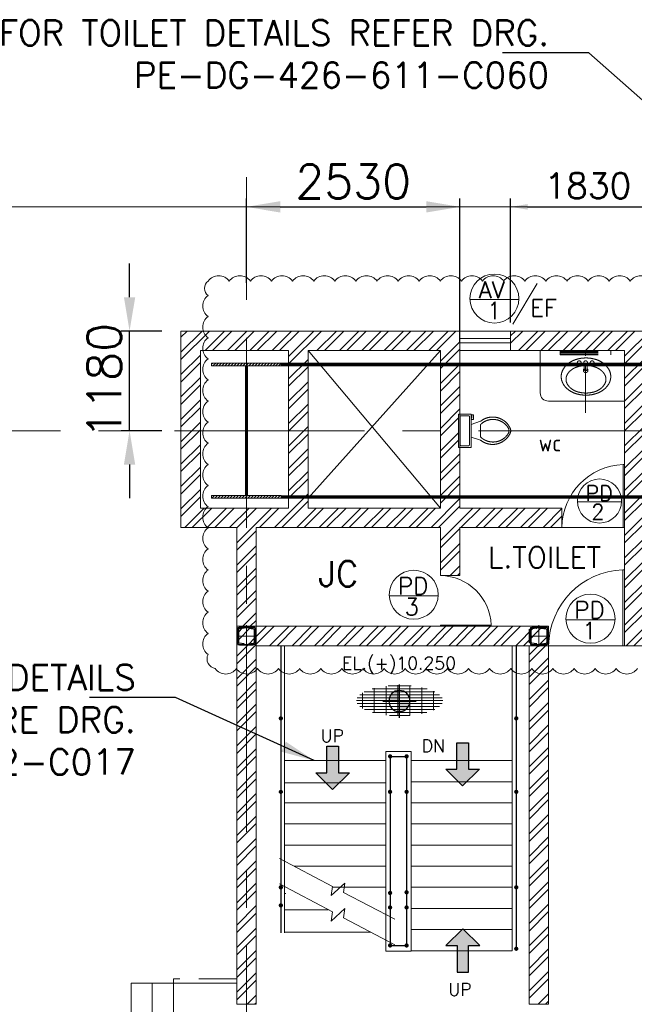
# Model space of a CAD drawing. Header units: inches. Extents: x 709340 to 1075215, y 37864 to 402163.
# Tile 7 of 56: x 782065 to 789346, y 188650 to 200306. Entities that reach past the tile are written whole.
import ezdxf
from ezdxf.enums import TextEntityAlignment as Align

# ---------------------------------------------------------------- set-up
doc = ezdxf.new("R2010")
doc.units = ezdxf.units.IN
doc.header["$LTSCALE"] = 1800
doc.header["$MEASUREMENT"] = 0
for name, pattern in [('1 NORTH ELEVATION$0$NORTH ELEVATION$0$HIDDEN', [0.375, 0.25, -0.125]), ('CENTER', [2, 1.25, -0.25, 0.25, -0.25]), ('HIDDEN', [0.375, 0.25, -0.125])]:
    doc.linetypes.add(name, pattern=pattern)
doc.layers.get('0').update_dxf_attribs({"color": 253, "lineweight": 5})
doc.layers.get('Defpoints').update_dxf_attribs({"lineweight": 18})
for name, color, linetype in [('2A', 6, 'Continuous'), ('3', 253, 'HIDDEN'), ('4', 50, 'Continuous'), ('BODY', 3, 'Continuous'), ('donate', 3, 'Continuous'), ('HRAIL', 11, 'Continuous')]:
    doc.layers.add(name, color=color, linetype=linetype)
for name, color, linetype, lineweight in [('5', 3, 'Continuous', 18), ('A-DOOR TAG', 3, 'Continuous', 15), ('BRACING', 1, 'HIDDEN', 18), ('CCONTHIN', 15, '1 NORTH ELEVATION$0$NORTH ELEVATION$0$HIDDEN', 9), ('CEN', 8, 'CENTER', 18), ('CHAT', 11, 'Continuous', 13), ('CL', 8, 'CENTER', 15), ('COL', 1, 'Continuous', 18), ('DIM', 4, 'Continuous', 18), ('dimension line', 4, 'Continuous', 13), ('DOOR', 235, 'Continuous', 13), ('GRID', 8, 'CENTER', 18), ('LBEAM', 6, 'Continuous', 20), ('STAIR', 11, 'Continuous', 18), ('stair.', 11, 'Continuous', 13), ('SUNSHADE', 2, '1 NORTH ELEVATION$0$NORTH ELEVATION$0$HIDDEN', 13), ('TEXT', 3, 'Continuous', 18), ('WALL', 6, 'Continuous', 18), ('WALL HATCH', 8, 'Continuous', 13), ('WIN', 31, 'Continuous', 13)]:
    doc.layers.add(name, color=color, linetype=linetype, lineweight=lineweight)
doc.styles.add('nik', font='isocp.shx')
doc.styles.add('ROAMNS', font='ROMANS.shx')
doc.styles.add('ROMANS', font='romans.shx')
doc.dimstyles.new('DIM INT 1', dxfattribs={"dimtxt": 300, "dimasz": 200, "dimexe": 100, "dimexo": 100, "dimgap": 100, "dimtad": 1, "dimdec": 0, "dimzin": 13, "dimdsep": 46, "dimlunit": 5, "dimtxsty": 'ROAMNS', "dimblk2": 'OBLIQUE', "dimcen": 0.09, "dimclrd": 9, "dimclre": 9, "dimclrt": 4, "dimadec": 0, "dimazin": 0, "dimtfac": 1, "dimtdec": 0, "dimtix": 1, "dimtmove": 2, "dimatfit": 3, "dimfxl": 1, "dimtolj": 1, "dimtzin": 13, "dimarcsym": 0})
doc.dimstyles.new('DIM100 x2', dxfattribs={"dimscale": 0, "dimtxt": 400, "dimasz": 400, "dimexe": 100, "dimexo": 100, "dimgap": 100, "dimtad": 1, "dimdec": 0, "dimzin": 13, "dimdsep": 46, "dimtxsty": 'ROMANS', "dimblk2": 'OBLIQUE', "dimcen": 100, "dimdle": 100, "dimclrd": 9, "dimclre": 9, "dimclrt": 4, "dimadec": 0, "dimazin": 0, "dimtfac": 1.1, "dimtdec": 0, "dimtix": 1, "dimtmove": 2, "dimatfit": 3, "dimfxl": 1, "dimtolj": 1, "dimtzin": 13, "dimarcsym": 0})

# ---------------------------------------------------------------- blocks, each defined once
blk = doc.blocks.new('SERVICE BUILDING-ARCH$0$dd1')
at = {"layer": 'DOOR'}
blk.add_lwpolyline([(-1000, 975), (0, 975), (0, 1000), (-1000, 1000)], close=True, dxfattribs=at)
blk.add_arc((13, 1014), 1014, 182.2093, 269.2412, dxfattribs=at)
blk = doc.blocks.new('A$C2FF047AB')
at = {"layer": 'CCONTHIN'}
for p, q in [((-300, -51), (-300, 0)), ((300, 0), (-300, 0)), ((300, -51), (300, 0)), ((300, -11), (-300, -11)), ((300, -24), (-300, -24)), ((300, -38), (-300, -38)), ((300, -51), (-300, -51)), ((-22, -147), (-13, -236)), ((13, -236), (22, -147)), ((-13, -236), (13, -236))]:
    blk.add_line(p, q, dxfattribs=at)
for points in [[(-273, -221, -0.106945), (-204, -147, -0.081588), (-113, -104, -0.140121), (106, -104)], [(106, -104, -0.081588), (196, -147, -0.106945), (265, -221, -0.277067), (265, -397)], [(265, -397, -0.106945), (196, -471, -0.081588), (106, -514, -0.06972), (-4, -529, -0.06972), (-113, -514, -0.081588), (-204, -471, -0.106945), (-273, -397, -0.277067), (-273, -221)], [(18, -179, -0.053744), (90, -191, -0.081588), (163, -226, -0.106945), (216, -282, -0.277067), (216, -400, -0.106945), (163, -457, -0.081588), (90, -491, -0.06972), (-4, -504, -0.06972), (-98, -491, -0.081588), (-171, -457, -0.106945), (-224, -400, -0.277067), (-224, -282, -0.106945), (-171, -226, -0.081588), (-98, -191, -0.059576), (-18, -178)]]:
    blk.add_lwpolyline(points, format="xyb", dxfattribs=at)
for centre in [(-77, -145), (0, -145), (76, -145)]:
    blk.add_circle(centre, 22.5, dxfattribs=at)
blk.add_arc((0, -235), 27, 125.7391, 54.2607, dxfattribs=at)
at = {"layer": 'CL', "ltscale": 0.25}
blk.add_line((0, -739), (0, -3), dxfattribs=at)
blk = doc.blocks.new('C-1 & C-12a')
at = {"layer": 'COL'}
h = blk.add_hatch(dxfattribs=at)
h.set_pattern_fill('ANSI31', color=256, scale=200, style=0)
h.set_pattern_definition([(45, (-400, -800), (-17.67767, 17.67767), [])])
h.paths.add_polyline_path([(412, 800), (0, 800), (0, 768), (12, 768), (412, 768)])
h.paths.add_polyline_path([(0, 800), (-412, 800), (-412, 768), (0, 768)])
h.paths.add_polyline_path([(0, 768), (-12, 768), (-12, -768), (0, -768)])
h.paths.add_polyline_path([(12, 768), (0, 768), (0, -768), (12, -768)])
h.paths.add_polyline_path([(0, -768), (-12, -768), (-412, -768), (-412, -800), (0, -800)])
h.paths.add_polyline_path([(412, -768), (0, -768), (0, -800), (412, -800)])
at = {"layer": 'CEN'}
for p, q in [((0, -800), (0, 800)), ((-192, 0), (192, 0))]:
    blk.add_line(p, q, dxfattribs=at)
at = {"layer": 'COL'}
for points in [[(-412, 800), (412, 800), (412, 768), (-412, 768)], [(-12, 768), (12, 768), (12, -768), (-12, -768)], [(-412, -768), (412, -768), (412, -800), (-412, -800)]]:
    blk.add_lwpolyline(points, close=True, dxfattribs=at)
blk = doc.blocks.new('MC-200')
at = {"layer": 'BODY'}
for p, q in [((0, 0), (0, -200)), ((0, 0), (75, 0)), ((75, -5), (75, 0)), ((6, -25), (6, -175)), ((72, -8), (16, -14)), ((0, -200), (75, -200)), ((72, -192), (16, -186)), ((75, -195), (75, -200))]:
    blk.add_line(p, q, dxfattribs=at)
for centre, radius, start, end in [((17, -25), 11, 96, 180), ((72, -5), 3.2, 276, 0), ((17, -175), 11, 180, 264), ((72, -195), 3.2, 0, 84)]:
    blk.add_arc(centre, radius, start, end, dxfattribs=at)
at = {"layer": 'CL'}
blk.add_line((-10, -100), (85, -100), dxfattribs=at)
blk = doc.blocks.new('*U452')
blk.add_blockref('MC-200', (0, 0))
blk = doc.blocks.new('*U453')
at = {"xscale": -1, "rotation": 1.039168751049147e-12}
blk.add_blockref('MC-200', (0, 0), dxfattribs=at)
blk = doc.blocks.new('S1')
at = {"layer": '4'}
for points in [[(-100, -80), (-100, 80), (-110, 80), (-110, -80)], [(-80, 100), (80, 100), (80, 110), (-80, 110)], [(100, -80), (100, 80), (110, 80), (110, -80)], [(-80, -100), (80, -100), (80, -110), (-80, -110)]]:
    blk.add_lwpolyline(points, close=True, dxfattribs=at)
at = {"layer": 'CL'}
for points in [[(129, 0), (-129, 0)], [(0, -110), (0, 110)]]:
    blk.add_lwpolyline(points, dxfattribs=at)
at = {"rotation": 90}
for name, p in [('*U453', (-100, 100)), ('*U452', (-100, -100))]:
    blk.add_blockref(name, p, dxfattribs=at)
blk = doc.blocks.new('*D456')
at = {"layer": 'Defpoints', "color": 0, "transparency": 16777216}
for p in [(783367, 196620), (783848, 196620), (783848, 195440)]:
    blk.add_point(p, dxfattribs=at)
at = {"layer": 'dimension line', "color": 9, "lineweight": -2, "transparency": 16777216}
for p, q in [((783367, 197020), (783367, 197420)), ((783748, 196620), (783267, 196620)), ((783367, 195440), (783367, 196620)), ((783748, 195440), (783267, 195440)), ((783367, 195040), (783367, 194640))]:
    blk.add_line(p, q, dxfattribs=at)
at = {"layer": 'dimension line', "color": 9, "transparency": 16777216}
for points in [[(783300, 197020), (783434, 197020), (783367, 196620)], [(783300, 195040), (783434, 195040), (783367, 195440)]]:
    blk.add_solid(points, dxfattribs=at)
at = {"layer": 'dimension line', "color": 4, "transparency": 16777216, "insert": (783067, 196030), "char_height": 400, "attachment_point": 5, "rotation": 90, "style": 'ROMANS'}
blk.add_mtext('\\A1;1180', dxfattribs=at)
blk = doc.blocks.new('_Oblique')
at = {"color": 0, "linetype": 'ByBlock', "lineweight": -2}
blk.add_line((-0.5, -0.5), (0.5, 0.5), dxfattribs=at)
blk = doc.blocks.new('Toilet')
for p, q in [((9.5, -7), (9.5, -3)), ((-10, -9.5), (-8, -9.5)), ((-10, -10.5), (-10, -9.5)), ((-7, -10.5), (-10, -10.5)), ((-8, -9.5), (-8, -9)), ((-7, -9), (-7, -10.5)), ((-4, -9), (-6, -15)), ((4, -9), (6, -15)), ((4, -15), (-4, -15))]:
    blk.add_line(p, q)
blk.add_lwpolyline([(10.5, -9), (10.5, -1), (-10.5, -1), (-10.5, -9)], close=True)
for points in [[(-9.5, -3), (-9.5, -7)], [(8.5, -2), (-8.5, -2)], [(-8.5, -8), (8.5, -8)]]:
    blk.add_lwpolyline(points)
for centre, radius, start, end in [((-8.62, -2.88), 0.884, 81.8699, 188.1301), ((8.62, -2.88), 0.884, 351.8699, 98.1301), ((-8.62, -7.12), 0.884, 171.8699, 278.1301), ((8.62, -7.12), 0.884, 261.8699, 8.1301), ((3.52, -22.58), 12.17, 141.46911, 247.97143), ((4.2, -22.82), 11.33, 136.36773, 238.94682), ((-3.52, -22.58), 12.17, 292.02843, 38.53071), ((-4.2, -22.82), 11.33, 301.05301, 43.63209), ((0, -28.88), 4, 245.73182, 294.26817), ((0, -30), 4, 254.86053, 285.13947)]:
    blk.add_arc(centre, radius, start, end)
blk = doc.blocks.new('*D457')
at = {"layer": 'Defpoints', "color": 0, "transparency": 16777216}
for p in [(787281, 198090), (784751, 197089), (787281, 196390)]:
    blk.add_point(p, dxfattribs=at)
at = {"layer": 'dimension line', "color": 9, "lineweight": -2, "transparency": 16777216}
for p, q in [((784751, 197189), (784751, 198190)), ((787281, 196490), (787281, 198190)), ((785151, 198090), (786881, 198090))]:
    blk.add_line(p, q, dxfattribs=at)
at = {"layer": 'dimension line', "color": 9, "transparency": 16777216}
for points in [[(785151, 198157), (785151, 198023), (784751, 198090)], [(786881, 198157), (786881, 198023), (787281, 198090)]]:
    blk.add_solid(points, dxfattribs=at)
at = {"layer": 'dimension line', "color": 4, "transparency": 16777216, "insert": (786016, 198390), "char_height": 400, "attachment_point": 5, "style": 'ROMANS'}
blk.add_mtext('\\A1;2530', dxfattribs=at)
blk = doc.blocks.new('*U439')
blk.add_hatch(color=5).paths.add_polyline_path([(0, 0), (-0.25, 0.25), (-0.085, 0.25), (-0.085, 0.641), (0.085, 0.641), (0.085, 0.25), (0.25, 0.25)])
at = {"layer": '2A', "linetype": 'Continuous'}
blk.add_lwpolyline([(0, 0), (-0.25, 0.25), (-0.085, 0.25), (-0.085, 0.641), (0.085, 0.641), (0.085, 0.25), (0.25, 0.25)], close=True, dxfattribs=at)
blk = doc.blocks.new('A$C597F69EE')
at = {"layer": 'donate'}
h = blk.add_hatch(color=256, dxfattribs=at)
h.paths.add_polyline_path([(-288, -763), (-288, -571, -0.414214), (-96, -763)])
h.paths.add_polyline_path([(-288, -763), (-288, -954, -0.414214), (-480, -763)])
for p, q in [((-288, -459), (-288, -1066)), ((-592, -763), (16, -763))]:
    blk.add_line(p, q, dxfattribs=at)
blk.add_circle((-288, -763), 192, dxfattribs=at)
blk = doc.blocks.new('*D548')
at = {"color": 9, "lineweight": -2, "transparency": 16777216}
for p, q in [((787881, 196720), (787881, 198190)), ((789711, 196720), (789711, 198190)), ((788081, 198090), (789511, 198090))]:
    blk.add_line(p, q, dxfattribs=at)
at = {"color": 9, "transparency": 16777216}
for points in [[(788081, 198123), (788081, 198057), (787881, 198090)], [(789511, 198123), (789511, 198057), (789711, 198090)]]:
    blk.add_solid(points, dxfattribs=at)
at = {"layer": 'Defpoints', "color": 0, "transparency": 16777216}
for p in [(789711, 198090), (787881, 196620), (789711, 196620)]:
    blk.add_point(p, dxfattribs=at)
at = {"color": 4, "transparency": 16777216, "insert": (788796, 198340), "char_height": 300, "attachment_point": 5, "style": 'ROAMNS', "bg_fill": 3, "box_fill_scale": 1.25, "bg_fill_color": 256, "bg_fill_true_color": 13158600, "bg_fill_transparency": 0}
blk.add_mtext('\\A1;1830', dxfattribs=at)

msp = doc.modelspace()

# ---------------------------------------------------------------- hatches: boundary and pattern name
at = {"layer": 'stair.'}
h = msp.add_hatch(dxfattribs=at)
h.set_pattern_fill('GRATE', color=253, scale=1125, style=0)
h.set_pattern_definition([(1e-14, (745905.485, 232463.28), (-9e-15, 35.15625), []), (90, (745905.48, 232463.28), (-140.625, -3e-14), [])])
edge = h.paths.add_edge_path()
edge.add_ellipse((786566, 192245.3), major_axis=(512.1, 0), ratio=0.3542637, start_angle=0, end_angle=360)
at = {"layer": 'WALL HATCH'}
h = msp.add_hatch(dxfattribs=at)
h.set_pattern_fill('ANSI32', color=256, scale=500, style=0)
h.paths.add_polyline_path([(787280.9, 196619.9), (784750.9, 196619.9), (784750.9, 196389.9), (785251.1, 196389.9), (785251.1, 196223.9), (785481.1, 196223.9), (785481.1, 196389.9), (787050.9, 196389.9), (787050.9, 196223.9), (787280.9, 196223.9), (787280.9, 196389.9)])
h.paths.add_polyline_path([(784750.9, 196619.9), (783975.9, 196619.9), (783975.9, 195439.9), (784205.9, 195439.9), (784205.9, 196389.9), (784750.9, 196389.9)])
h.paths.add_polyline_path([(788487.3, 194524.9), (787280.9, 194524.9), (787280.9, 194655.9), (787050.9, 194655.9), (787050.9, 194524.9), (785481.1, 194524.9), (785481.1, 194655.9), (785251.1, 194655.9), (785251.1, 194524.9), (785163.4, 194524.9), (784866.1, 194524.9), (784750.9, 194524.9), (784750.9, 193124.9), (784865.9, 193124.9), (784865.9, 194294.9), (787050.9, 194294.9), (787050.9, 193724.9), (787280.9, 193724.9), (787280.9, 194294.9), (788487.3, 194294.9)])
h.paths.add_polyline_path([(784750.9, 194524.9), (784205.9, 194524.9), (784205.9, 195439.9), (783975.9, 195439.9), (783975.9, 194294.9), (784635.9, 194294.9), (784635.9, 193124.9), (784750.9, 193124.9), (784750.9, 193139.4)])
h.paths.add_polyline_path([(785481.1, 195439.9), (785251.1, 195439.9), (785251.1, 194655.9), (785481.1, 194655.9)])
h.paths.add_polyline_path([(785481.1, 196223.9), (785251.1, 196223.9), (785251.1, 195439.9), (785481.1, 195439.9)])
h.paths.add_polyline_path([(787280.9, 196223.9), (787050.9, 196223.9), (787050.9, 195439.9), (787263.4, 195439.9), (787263.4, 195636.8), (787280.9, 195636.8)])
h.paths.add_polyline_path([(787280.9, 195243.1), (787263.4, 195243.1), (787263.4, 195439.9), (787050.9, 195439.9), (787050.9, 194655.9), (787280.9, 194655.9)])
h = msp.add_hatch(dxfattribs=at)
h.set_pattern_fill('ANSI32', color=256, scale=500, style=0)
h.paths.add_polyline_path([(792490.9, 196619.9), (791175.9, 196619.9), (791175.9, 196389.9), (792490.9, 196389.9)])
h.paths.add_polyline_path([(790575.9, 196619.9), (790311, 196619.9), (790311, 196389.9), (790460.9, 196389.9), (790460.9, 196223.9), (790575.9, 196223.9), (790575.9, 196389.9)])
h.paths.add_polyline_path([(790575.9, 196223.9), (790460.9, 196223.9), (790460.9, 195439.9), (790575.9, 195439.9)])
h.paths.add_polyline_path([(790575.9, 195439.9), (790460.9, 195439.9), (790460.9, 195389.9), (789460.9, 195389.9), (789460.9, 195439.9), (789230.9, 195439.9), (789230.9, 194839.9), (789230.9, 194655.9), (789460.9, 194655.9), (789460.9, 195274.9), (790575.9, 195274.9)])
h.paths.add_polyline_path([(789460.9, 196223.9), (789230.9, 196223.9), (789230.9, 195439.9), (789460.9, 195439.9)])
h.paths.add_polyline_path([(789710.9, 196619.9), (787880.9, 196619.9), (787880.9, 196389.9), (789230.9, 196389.9), (789230.9, 196223.9), (789460.9, 196223.9), (789460.9, 196389.9), (789710.9, 196389.9)])
h = msp.add_hatch(dxfattribs=at)
h.set_pattern_fill('ANSI32', color=256, scale=500, style=0)
h.paths.add_polyline_path([(792190.9, 194024.9), (792075.9, 194024.9), (792075.9, 193124.9), (790575.9, 193124.9), (790575.9, 194524.9), (790460.9, 194524.9), (790460.9, 193774.9), (789460.9, 193774.9), (789460.9, 194655.9), (789230.9, 194655.9), (789230.9, 194294.9), (789230.9, 192894.9), (789460.9, 192894.9), (789460.9, 193659.9), (790460.9, 193659.9), (790460.9, 192894.9), (792190.9, 192894.9)])
h = msp.add_hatch(dxfattribs=at)
h.set_pattern_fill('ANSI32', color=256, scale=500, style=0)
h.set_pattern_definition([(45, (164186.35, 489526.13), (-132.58252, 132.58252), []), (45, (164274.74, 489526.13), (-132.58252, 132.58252), [])])
h.paths.add_polyline_path([(784635.9, 190094.9), (784865.9, 190094.9), (784865.9, 192894.9), (788100.9, 192894.9), (788100.9, 188650), (788330.9, 188650), (788330.9, 193124.9), (784635.9, 193124.9)])
h.paths.add_polyline_path([(784635.9, 188650), (784865.9, 188650), (784865.9, 190094.9), (784635.9, 190094.9)], flags=17)

# ---------------------------------------------------------------- linework, layer by layer
at = {"layer": 'A-DOOR TAG', "color": 1}
for p, q in [((788194.9, 197183.9), (787907.6, 196701.3)), ((787978.7, 196992.2), (787398.6, 196992.2)), ((789195.1, 194596.8), (788673, 194596.8)), ((787022.7, 193486.5), (786442.7, 193486.5)), ((789116.9, 193202.9), (788536.8, 193202.9))]:
    msp.add_line(p, q, dxfattribs=at)
for centre, radius in [((787688.7, 197004.4), 290.3), ((788934, 194607.8), 261.2), ((786732.7, 193498.7), 290.3), ((788826.8, 193215.1), 290.3)]:
    msp.add_circle(centre, radius, dxfattribs=at)
at = {"layer": 'BRACING', "const_width": 40}
for points in [[(785163.4, 196223.9), (796338.4, 196223.9)], [(785163.4, 196223.9), (796338.4, 196223.9)], [(785163.4, 194655.9), (796338.4, 194655.9)], [(785163.4, 194655.9), (796338.4, 194655.9)]]:
    msp.add_lwpolyline(points, dxfattribs=at)
at = {"layer": 'CCONTHIN', "linetype": 'Continuous'}
for p, q in [((785481.1, 196389.9), (787050.9, 194524.9)), ((785481.1, 194639.9), (787050.9, 196389.9))]:
    msp.add_line(p, q, dxfattribs=at)
at = {"layer": 'CL', "ltscale": 0.25}
msp.add_line((788392.1, 196389.9), (789128.3, 196389.9), dxfattribs=at)
at = {"layer": 'DIM', "linetype": 'Continuous'}
for points in [[(785141.8, 190376.1), (785769.5, 190045.3), (785754.6, 189936.7), (785917, 190084), (785902.2, 189975.4), (786507.8, 189656.2)], [(785141.8, 190075.1), (785769.5, 189744.3), (785754.6, 189635.7), (785917, 189783), (785902.2, 189674.4), (786507.8, 189355.2)]]:
    msp.add_lwpolyline(points, dxfattribs=at)
at = {"layer": 'GRID'}
for p, q in [((784750.9, 140290.3), (784750.9, 198439.9)), ((926550.9, 195439.9), (775898.7, 195439.9))]:
    msp.add_line(p, q, dxfattribs=at)
at = {"layer": 'HRAIL'}
for p, q in [((785158.9, 192894.9), (785158.9, 189495.7)), ((787947.4, 192894.9), (787947.4, 189295.1)), ((786452.9, 191572.4), (786452.9, 189359)), ((786453.4, 191584.9), (786653.4, 191584.9)), ((786648.4, 191572.4), (786648.4, 189359)), ((786453.4, 189346.5), (786653.4, 189346.5))]:
    msp.add_line(p, q, dxfattribs=at)
at = {"layer": 'HRAIL', "const_width": 25}
for points in [[(785171.4, 192034.9, -1), (785146.4, 192034.9, -1)], [(787959.9, 192034.9, -1), (787934.9, 192034.9, -1)], [(786465.9, 191584.9, -1), (786440.9, 191584.9, -1)], [(786635.9, 191584.9, 1), (786660.9, 191584.9, 1)], [(785171.4, 191164.9, -1), (785146.4, 191164.9, -1)], [(786465.4, 191164.9, -1), (786440.4, 191164.9, -1)], [(786660.9, 191164.9, -1), (786635.9, 191164.9, -1)], [(787959.9, 191164.9, -1), (787934.9, 191164.9, -1)], [(785171.4, 190034.9, -1), (785146.4, 190034.9, -1)], [(786465.4, 189968.3, -1), (786440.4, 189968.3, -1)], [(786660.9, 189976.1, -1), (786635.9, 189976.1, -1)], [(787959.9, 190034.9, -1), (787934.9, 190034.9, -1)], [(785171.4, 189820.7, -1), (785146.4, 189820.7, -1)], [(786465.4, 189796.5, -1), (786440.4, 189796.5, -1)], [(786660.9, 189796.5, -1), (786635.9, 189796.5, -1)], [(786465.9, 189346.5, 1), (786440.9, 189346.5, 1)], [(786635.9, 189346.5, -1), (786660.9, 189346.5, -1)], [(787959.9, 189307.6, -1), (787934.9, 189307.6, -1)]]:
    msp.add_lwpolyline(points, format="xyb", close=True, dxfattribs=at)
at = {"layer": 'LBEAM'}
for p, q in [((785200.9, 192894.9), (785200.9, 189495.7)), ((787900.9, 192894.9), (787900.9, 189284.9)), ((786400.9, 191641.3), (786400.9, 189277.9)), ((786400.9, 191641.3), (786700.9, 191641.3)), ((786700.9, 191641.3), (786700.9, 189277.9)), ((785200.9, 191534.9), (786400.9, 191534.9)), ((786400.9, 189277.9), (786700.9, 189277.9))]:
    msp.add_line(p, q, dxfattribs=at)
at = {"layer": 'STAIR'}
for p, q in [((784635.9, 188900), (783385.9, 188900)), ((783385.9, 188900), (783385.9, 187200)), ((783635.9, 188900), (783635.9, 187200))]:
    msp.add_line(p, q, dxfattribs=at)
at = {"layer": 'stair.', "ltscale": 0.1}
for p, q in [((786400.9, 191534.9), (785200.9, 191534.9)), ((786700.9, 191534.9), (787900.9, 191534.9)), ((786400.9, 191269.9), (785200.9, 191269.9)), ((786700.9, 191284.9), (787900.9, 191284.9)), ((785200.9, 191034.9), (786400.9, 191034.9)), ((786700.9, 191034.9), (787900.9, 191034.9)), ((785200.9, 190784.9), (786400.9, 190784.9)), ((786700.9, 190784.9), (787900.9, 190784.9)), ((785200.9, 190534.9), (786400.9, 190534.9)), ((786700.9, 190534.9), (787900.9, 190534.9)), ((785314.8, 190284.9), (786400.9, 190284.9)), ((786700.9, 190284.9), (787900.9, 190284.9)), ((785768.1, 190034.9), (786400.9, 190034.9)), ((786700.9, 190034.9), (787900.9, 190034.9)), ((785218, 189959.9), (785200.9, 189959.9)), ((785720.9, 189769.9), (785200.9, 189769.9)), ((785915.3, 189769.9), (785902.6, 189769.9)), ((786700.9, 189784.9), (787900.9, 189784.9)), ((786700.9, 189534.9), (787900.9, 189534.9)), ((786223.8, 189504.9), (785200.9, 189504.9)), ((786700.9, 189284.9), (787900.9, 189284.9)), ((786700.9, 189284.9), (787900.9, 189284.9))]:
    msp.add_line(p, q, dxfattribs=at)
at = {"layer": 'stair.', "linetype": 'HIDDEN'}
msp.add_line((786700.9, 191534.9), (787900.9, 191534.9), dxfattribs=at)
at = {"layer": 'SUNSHADE'}
msp.add_lwpolyline([(784635.9, 188950), (783885.9, 188950), (783885.9, 187150), (784635.9, 187150)], dxfattribs=at)
at = {"layer": 'TEXT', "color": 139}
msp.add_line((780767.4, 198089.9), (931530.8, 198089.9), dxfattribs=at)
at = {"layer": 'WALL'}
for p, q in [((783975.9, 196619.9), (789711, 196619.9)), ((783975.9, 196619.9), (783975.9, 194294.9)), ((787880.9, 196619.9), (787880.9, 196389.9)), ((788575.7, 196619.9), (789711, 196619.9)), ((784205.9, 196389.9), (785251.1, 196389.9)), ((784205.9, 194524.9), (784205.9, 196389.9)), ((784205.9, 196389.9), (785251.1, 196389.9)), ((785251.1, 194524.9), (785251.1, 196389.9)), ((785481.1, 196389.9), (787050.9, 196389.9)), ((785481.1, 194524.9), (785481.1, 196389.9)), ((785481.1, 196389.9), (787050.9, 196389.9)), ((787050.9, 194524.9), (787050.9, 196389.9)), ((787280.9, 194524.9), (787280.9, 196389.9)), ((787280.9, 196389.9), (789230.9, 196389.9)), ((787280.9, 196389.9), (789230.9, 196389.9)), ((788230.9, 195889.9), (788230.9, 196389.9)), ((789230.9, 194839.9), (789230.9, 196389.9)), ((788330.9, 195789.9), (789230.9, 195789.9)), ((786900.9, 194639.9), (786900.9, 194655.9)), ((789230.9, 192894.9), (789230.9, 194724.9)), ((784205.9, 194524.9), (784753.4, 194524.9)), ((784205.9, 194524.9), (784865.9, 194524.9)), ((784240.9, 194524.9), (784865.9, 194524.9)), ((784865.9, 194524.9), (785150.9, 194524.9)), ((784866.1, 194524.9), (785251.1, 194524.9)), ((785163.4, 194524.9), (785251.1, 194524.9)), ((785481.1, 194524.9), (787050.9, 194524.9)), ((787280.9, 194524.9), (788487.3, 194524.9)), ((788487.3, 194294.9), (788487.3, 194524.9)), ((783975.9, 194294.9), (784635.9, 194294.9)), ((784010.9, 194294.9), (784635.9, 194294.9)), ((784635.9, 188650), (784635.9, 194294.9)), ((784865.9, 194294.9), (787050.9, 194294.9)), ((784865.9, 188650), (784865.9, 194294.9)), ((787050.9, 193724.9), (787050.9, 194294.9)), ((787280.9, 193724.9), (787280.9, 194294.9)), ((787280.9, 194294.9), (789230.9, 194294.9)), ((787050.9, 193724.9), (787280.9, 193724.9)), ((784635.9, 188749.9), (784635.9, 193124.9)), ((784635.9, 193124.9), (788330.9, 193124.9)), ((784635.9, 193124.9), (788330.9, 193124.9)), ((786595.9, 193124.9), (786480.9, 193124.9)), ((786595.9, 193124.9), (786480.9, 193124.9)), ((788330.9, 193124.9), (788330.9, 188650)), ((788100.9, 192894.9), (784865.9, 192894.9)), ((788330.9, 192894.9), (784865.9, 192894.9)), ((788100.9, 188650), (788100.9, 192894.9)), ((789230.9, 192894.9), (788330.9, 192894.9)), ((789460.9, 192894.9), (789230.9, 192894.9)), ((784865.9, 188650), (784635.9, 188650)), ((788330.9, 188650), (788100.9, 188650))]:
    msp.add_line(p, q, dxfattribs=at)
msp.add_arc((788330.9, 195889.9), 100, 180, 270, dxfattribs=at)
at = {"layer": 'WALL HATCH', "linetype": 'Continuous'}
for p, q in [((784635.9, 193035), (784725.9, 193124.9)), ((784635.9, 192769.8), (784991, 193124.9)), ((784635.9, 192946.6), (784814.3, 193124.9)), ((784635.9, 192681.4), (785079.4, 193124.9)), ((785026.2, 192894.9), (785256.2, 193124.9)), ((785114.6, 192894.9), (785344.6, 193124.9)), ((785291.4, 192894.9), (785521.4, 193124.9)), ((785379.8, 192894.9), (785609.8, 193124.9)), ((785556.5, 192894.9), (785786.5, 193124.9)), ((785644.9, 192894.9), (785874.9, 193124.9)), ((785821.7, 192894.9), (786051.7, 193124.9)), ((785910.1, 192894.9), (786140.1, 193124.9)), ((786086.9, 192894.9), (786316.9, 193124.9)), ((786175.2, 192894.9), (786405.2, 193124.9)), ((786352, 192894.9), (786582, 193124.9)), ((786440.4, 192894.9), (786670.4, 193124.9)), ((786617.2, 192894.9), (786847.2, 193124.9)), ((786705.6, 192894.9), (786935.6, 193124.9)), ((786882.4, 192894.9), (787112.4, 193124.9)), ((786970.7, 192894.9), (787200.7, 193124.9)), ((787147.5, 192894.9), (787377.5, 193124.9)), ((787235.9, 192894.9), (787465.9, 193124.9)), ((787412.7, 192894.9), (787642.7, 193124.9)), ((787501.1, 192894.9), (787731.1, 193124.9)), ((787677.9, 192894.9), (787907.9, 193124.9)), ((787766.2, 192894.9), (787996.2, 193124.9)), ((787943, 192894.9), (788173, 193124.9)), ((788031.4, 192894.9), (788261.4, 193124.9)), ((788100.9, 192787.7), (788330.9, 193017.7)), ((788100.9, 192699.3), (788330.9, 192929.3))]:
    msp.add_line(p, q, dxfattribs=at)
at = {"layer": 'WIN'}
for p, q in [((787280.9, 196529.9), (787880.9, 196529.9)), ((787280.9, 196479.9), (787880.9, 196479.9))]:
    msp.add_line(p, q, dxfattribs=at)
msp.add_lwpolyline([(787280.9, 196619.9), (787880.9, 196619.9), (787880.9, 196389.9), (787280.9, 196389.9)], close=True, dxfattribs=at)

# ---------------------------------------------------------------- block references
at = {"xscale": -1}
msp.add_blockref('A$C2FF047AB', (788769.3, 196389.9), dxfattribs=at)
msp.add_blockref('C-1 & C-12a', (784750.9, 195439.9))
at = {"color": 6, "rotation": 270}
for p in [(784750.9, 193009.9), (788215.9, 193009.9)]:
    msp.add_blockref('S1', p, dxfattribs=at)
at = {"layer": '3', "linetype": 'ByBlock', "xscale": 800, "yscale": 800, "zscale": 800}
msp.add_blockref('*U439', (785772.1, 191192), dxfattribs=at)
at = {"layer": '3', "linetype": 'ByBlock', "xscale": -800, "yscale": 800, "zscale": 800, "rotation": 180}
msp.add_blockref('*U439', (787314.5, 189544.3), dxfattribs=at)
at = {"layer": '5', "linetype": 'ByBlock', "xscale": -0.651919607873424, "yscale": 0.651919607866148, "zscale": 0.6519196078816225, "rotation": 180}
msp.add_blockref('A$C597F69EE', (786751.3, 191742.5), dxfattribs=at)
at = {"layer": 'CCONTHIN', "xscale": -18.75, "yscale": 18.75, "zscale": 18.75, "rotation": 90}
msp.add_blockref('Toilet', (787244.6, 195439.9), dxfattribs=at)
at = {"layer": 'CHAT'}
for p, xscale, yscale, zscale, rotation in [((788487.3, 194294.9), 0.7436525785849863, 0.7436525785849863, 0.7436525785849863, 270), ((787050.9, 193724.9), 0.5999999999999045, 0.5999999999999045, 0.5999999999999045, 180), ((788330.9, 192894.9), 0.8999999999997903, 0.8999999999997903, 0.8999999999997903, 270)]:
    msp.add_blockref('SERVICE BUILDING-ARCH$0$dd1', p, dxfattribs=dict(at, xscale=xscale, yscale=yscale, zscale=zscale, rotation=rotation))
at = {"layer": 'stair.', "ltscale": 0.1, "xscale": 800, "yscale": 800, "zscale": 800}
msp.add_blockref('*U439', (787312.6, 191234.4), dxfattribs=at)

# ---------------------------------------------------------------- texts
at = {"layer": '4', "style": 'ROMANS'}
for s, p in [('EL.(+)10.250', (785883.9, 192612.9)), ('UP', (785629.5, 191754.3)), ('DN', (786826.6, 191634.3)), ('UP', (787142.1, 188751.1))]:
    msp.add_text(s, height=150, dxfattribs=at).set_placement(p)
at = {"layer": 'A-DOOR TAG', "linetype": 'Continuous', "style": 'ROMANS'}
for s, height, p in [('AV', 200, (787502.9, 197108.2)), ('EF', 200, (788112.9, 196894)), ('1', 200, (787601.1, 196862.2)), ('PD', 180, (788766.8, 194701.2)), ('2', 180, (788837.2, 194479.8)), ('PD', 200, (786546.9, 193602.5)), ('3', 200, (786625.2, 193356.6)), ('PD', 200, (788635.1, 193318.9)), ('1', 200, (788728.8, 193072.9))]:
    msp.add_text(s, height=height, dxfattribs=at).set_placement(p, align=Align.MIDDLE_LEFT)
at = {"layer": 'TEXT'}
for s, height, style, p in [('wc', 200, 'nik', (788212.9, 195194)), ('L.TOILET', 250, 'ROAMNS', (787612.8, 193816.3)), ('JC', 300, 'ROAMNS', (785604, 193596.4))]:
    msp.add_text(s, height=height, dxfattribs=dict(at, style=style)).set_placement(p)
at = {"layer": 'TEXT', "char_height": 300, "attachment_point": 3, "style": 'ROAMNS'}
for s, insert, width in [('FOR TOILET DETAILS REFER DRG.\\PPE-DG-426-611-C060', (788335.5, 200300.3), 8570.745), ('FOR STAIRCASE DETAILS REFER STRUCTURE DRG.\\PPE-DG-426-612-C017', (783441.1, 192669.2), 6129.982)]:
    msp.add_mtext(s, dxfattribs=dict(at, insert=insert, width=width))

# ---------------------------------------------------------------- dimensions: what is measured, and where the dimension line sits
at = {"layer": 'dimension line'}
dim = msp.add_linear_dim(base=(787280.9, 198089.9), p1=(784750.9, 197088.7), p2=(787280.9, 196389.9), dimstyle='DIM100 x2', override={"dimscale": 1}, dxfattribs=at)
dim.commit()
dim.dimension.update_dxf_attribs({"geometry": '*D457', "text_midpoint": (786015.9, 198389.9)})
dim = msp.add_linear_dim(base=(783366.8, 196619.9), p1=(783848.1, 195439.9), p2=(783848.1, 196619.9), angle=90, dimstyle='DIM100 x2', override={"dimscale": 1}, dxfattribs=at)
dim.commit()
dim.dimension.update_dxf_attribs({"geometry": '*D456', "text_midpoint": (783066.8, 196029.9)})

# ---------------------------------------------------------------- leaders
at = {"layer": 'DIM'}
msp.add_leader([(785554.8, 191534.7), (783911.1, 192280.4), (782891.6, 192280.4)], dimstyle='DIM100 x2', override={"dimscale": 1}, dxfattribs=at)

# ---------------------------------------------------------------- next in the draw order: dimensions: what is measured, and where the dimension line sits
at = {"color": 250}
dim = msp.add_linear_dim(base=(789710.9, 198089.9), p1=(787880.9, 196619.9), p2=(789710.9, 196619.9), dimstyle='DIM INT 1', override={"dimfxl": 2.5, "dimtfill": 1, "dimarcsym": 2}, dxfattribs=at)
dim.commit()
dim.dimension.update_dxf_attribs({"geometry": '*D548', "text_midpoint": (788795.9, 198339.9)})

# ---------------------------------------------------------------- next in the draw order: linework, layer by layer
at = {"layer": 'WALL'}
msp.add_lwpolyline([(789381.9, 192624.8, -0.5205671), (789131.9, 192624.8, -0.5205671), (788881.9, 192624.8, -0.5205671), (788631.9, 192624.8, -0.5205671), (788381.9, 192624.8, -0.5205671), (788131.9, 192624.8, -0.5205671), (787881.9, 192624.8, -0.5205671), (787631.9, 192624.8, -0.5205671), (787381.9, 192624.8, -0.5205671), (787131.9, 192624.8, -0.5205671), (786881.9, 192624.8, -0.5205671), (786631.9, 192624.8, -0.5205671), (786381.9, 192624.8, -0.5205671), (786131.9, 192624.8, -0.5205671), (785881.9, 192624.8, -0.5205671), (785631.9, 192624.8, -0.5205671), (785381.9, 192624.8, -0.5205671), (785131.9, 192624.8, -0.5205671), (784881.9, 192624.8, -0.5205671), (784631.9, 192624.8, -0.5205671), (784381.9, 192624.8, -0.5205671), (784298.2, 192791.1, -0.5205671), (784298.2, 193041.1, -0.5205671), (784298.2, 193291.1, -0.5205671), (784298.2, 193541.1, -0.5205671), (784298.2, 193791.1, -0.5205671), (784298.2, 194041.1, -0.5205671), (784298.2, 194291.1, -0.5205671), (784298.2, 194541.1, -0.5205671), (784298.2, 194791.1, -0.5205671), (784298.2, 195041.1, -0.5205671), (784298.2, 195291.1, -0.5205671), (784298.2, 195541.1, -0.5205671), (784298.2, 195791.1, -0.5205671), (784298.2, 196041.1, -0.5205671), (784298.2, 196291.1, -0.5205671), (784298.2, 196541.1, -0.5205671), (784298.2, 196791.1, -0.5205671), (784298.2, 197041.1, -0.5205671), (784298.2, 197209.8, -0.5205671), (784548.2, 197209.8, -0.5205671), (784798.2, 197209.8, -0.5205671), (785048.2, 197209.8, -0.5205671), (785298.2, 197209.8, -0.5205671), (785548.2, 197209.8, -0.5205671), (785798.2, 197209.8, -0.5205671), (786048.2, 197209.8, -0.5205671), (786298.2, 197209.8, -0.5205671), (786548.2, 197209.8, -0.5205671), (786798.2, 197209.8, -0.5205671), (787048.2, 197209.8, -0.5205671), (787298.2, 197209.8, -0.5205671), (787548.2, 197209.8, -0.5205671), (787798.2, 197209.8, -0.5205671), (788048.2, 197209.8, -0.5205671), (788298.2, 197209.8, -0.5205671), (788548.2, 197209.8, -0.5205671), (788798.2, 197209.8, -0.5205671), (789048.2, 197209.8, -0.5205671), (789298.2, 197209.8, -0.5205671), (789548.2, 197209.8, -0.5205671)], format="xyb", dxfattribs=at)

# ---------------------------------------------------------------- next in the draw order: leaders
at = {"layer": 'DIM'}
msp.add_leader([(791833.9, 197246.1), (788805.6, 199911.4), (787786, 199911.4)], dimstyle='DIM100 x2', override={"dimscale": 1}, dxfattribs=at)

doc.saveas('drawing.dxf')
